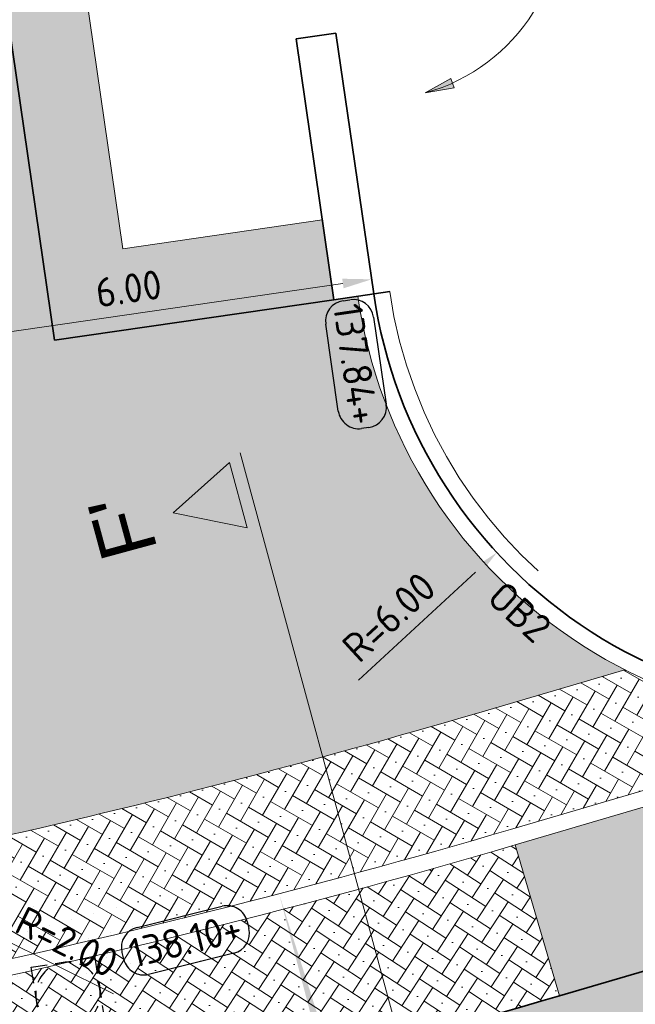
# Model space of a CAD drawing. Header units: metres. Extents: x 191748 to 192615, y 309710 to 310028.
# Tile 22 of 76: x 191972 to 191980, y 309809 to 309821. Entities that reach past the tile are written whole.
import ezdxf
from ezdxf.enums import TextEntityAlignment as Align

# ---------------------------------------------------------------- set-up
doc = ezdxf.new("R2010")
doc.units = ezdxf.units.M
doc.linetypes.add('VH-OPSLUITBAND-SO', pattern=[10, 4, -2, 2, -2])
doc.linetypes.add('VH-OPSLUITBAND_100X200', pattern=[16, 8, -2, 4, -2])
for name, color, linetype, lineweight in [('N-WE-RI-OVERIG_RIOOLPUT-OPHOOGTEBRENGEN-S-200', 7, 'Continuous', 25), ('N-WE-VH-GESLOTENVERHARDING_ASFALT-A', 252, 'Continuous', 9), ('N-WE-VH-GESLOTENVERHARDING_ASFALT_FREESVAK-A', 252, 'Continuous', 9), ('N-WE-VH-GOOT-G', 170, 'Continuous', 35), ('N-WE-VH-KANTLAAG 2 STREKS-G', 170, 'Continuous', 18), ('N-WE-VH-KANTOPSLUITING_OPSLUITBAND_200X250 VOORKANT-G', 1, 'Continuous', 35), ('N-WE-VH-KANTOPSLUITING_OPSLUITBAND_200X250-G', 5, 'VH-OPSLUITBAND-SO', 18), ('N-WE-VH-KANTOPSLUITING_TEKST-T', 7, 'VH-OPSLUITBAND_100X200', 35), ('N-WE-VH-KANTVERHARDING-G', 5, 'Continuous', 35), ('N-WE-VH-OPENVERHARDING_STRAATBAKSTEEN_ROOD-A', 13, 'Continuous', 9), ('N-WE-VH-VERHARDING_ASFALT-A', 253, 'Continuous', 9), ('N-WE-VH-VERKANTING-1OOR-S', 252, 'Continuous', 25), ('X-XX-AL-AANPIJLING-S', 6, 'Continuous', 5), ('X-XX-AL-DWARSPROFIEL-S-200', 3, 'Continuous', 18), ('X-XX-AL-HOOGTELABEL-S', 7, 'Continuous', 25), ('X-XX-AL-MAATVOERING-M', 6, 'Continuous', 18)]:
    doc.layers.add(name, color=color, linetype=linetype, lineweight=lineweight)
doc.layers.add('N-WE-VH-GOOT_SCHIJNGOOT-A', color=7, linetype='Continuous', lineweight=35, true_color=0xc2d1ff)
doc.styles.add('NLCS-ISO', font='NLCS-ISO.ttf')
doc.styles.add('NLCS-ISO-M200-T18', font='NLCS-ISO.ttf', dxfattribs={"height": 0.36})
doc.styles.get("Standard").update_dxf_attribs({"font": 'arial.ttf'})
doc.dimstyles.new('NLCS-M200-T18-PIJL_L2_H2', dxfattribs={"dimscale": 0.2, "dimtxt": 2.5, "dimasz": 1.8, "dimexe": 2, "dimexo": 2, "dimgap": 0.7, "dimtad": 1, "dimzin": 0, "dimdsep": 46, "dimtxsty": 'NLCS-ISO-M200-T18', "dimcen": 0, "dimdle": 2, "dimclrd": 256, "dimclre": 256, "dimclrt": 7, "dimazin": 0, "dimtfac": 1, "dimtdec": 3, "dimtofl": 0, "dimtmove": 0, "dimatfit": 3, "dimfxl": 2, "dimfxlon": 1, "dimtfillclr": 256, "dimtolj": 1, "dimtzin": 0, "dimlwd": -1, "dimlwe": -1, "dimarcsym": 0})

# ---------------------------------------------------------------- blocks, each defined once
blk = doc.blocks.new('*D103')
at = {"layer": 'defpoints', "color": 0, "transparency": 16777216}
for p in [(191982.3657084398, 309818.6187522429), (191977.9549474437, 309814.551174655)]:
    blk.add_point(p, dxfattribs=at)
at = {"layer": 'X-XX-AL-MAATVOERING-M', "transparency": 16777216}
blk.add_line((191976.2406316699, 309812.9702428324), (191977.690301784, 309814.3071199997), dxfattribs=at)
blk.add_solid([(191977.6496260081, 309814.3512276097), (191977.7309775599, 309814.2630123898), (191977.9549474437, 309814.551174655)], dxfattribs=at)
at = {"layer": 'X-XX-AL-MAATVOERING-M', "color": 7, "transparency": 16777216, "insert": (191976.6162064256, 309813.7518946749), "char_height": 0.36, "attachment_point": 5, "rotation": 42.68206561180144, "style": 'NLCS-ISO-M200-T18'}
blk.add_mtext('\\A1;R=6.00', dxfattribs=at)
blk = doc.blocks.new('*D106')
at = {"layer": 'defpoints', "color": 0, "transparency": 16777216}
for p in [(191969.3220346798, 309811.0087043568), (191971.1127860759, 309810.1180812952)]:
    blk.add_point(p, dxfattribs=at)
at = {"layer": 'X-XX-AL-MAATVOERING-M', "transparency": 16777216}
blk.add_line((191973.2008022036, 309809.0796148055), (191971.4351213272, 309809.9577691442), dxfattribs=at)
blk.add_solid([(191971.461840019, 309810.011491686), (191971.4084026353, 309809.9040466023), (191971.1127860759, 309810.1180812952)], dxfattribs=at)
at = {"layer": 'X-XX-AL-MAATVOERING-M', "color": 7, "transparency": 16777216, "insert": (191972.6216290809, 309809.7250561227), "char_height": 0.36, "attachment_point": 5, "rotation": 333.55672786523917, "style": 'NLCS-ISO-M200-T18'}
blk.add_mtext('\\A1;R=2.00', dxfattribs=at)
blk = doc.blocks.new('*D102')
at = {"layer": 'defpoints', "color": 0, "transparency": 16777216}
for p in [(191976.4276974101, 309817.7585051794), (191970.4633223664, 309817.0774433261), (191970.4895741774, 309816.896583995)]:
    blk.add_point(p, dxfattribs=at)
at = {"layer": 'X-XX-AL-MAATVOERING-M', "transparency": 16777216}
for p, q in [((191976.4014455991, 309817.9393645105), (191976.3439875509, 309818.335216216)), ((191976.0451790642, 309817.8876522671), (191970.8195889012, 309817.1291555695)), ((191970.4633223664, 309817.0774433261), (191970.4058643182, 309817.4732950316))]:
    blk.add_line(p, q, dxfattribs=at)
for points in [[(191976.036560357, 309817.947030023), (191976.0537977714, 309817.8282745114), (191976.4014455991, 309817.9393645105)], [(191970.810970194, 309817.1885333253), (191970.8282076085, 309817.0697778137), (191970.4633223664, 309817.0774433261)]]:
    blk.add_solid(points, dxfattribs=at)
at = {"layer": 'X-XX-AL-MAATVOERING-M', "color": 7, "transparency": 16777216, "insert": (191973.3864175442, 309817.8250852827), "char_height": 0.36, "attachment_point": 5, "rotation": 8.258828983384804, "style": 'NLCS-ISO-M200-T18'}
blk.add_mtext('\\A1;6.00', dxfattribs=at)
blk = doc.blocks.new('TEKST OB')
at = {"layer": 'N-WE-VH-KANTOPSLUITING_TEKST-T', "style": 'NLCS-ISO'}
blk.add_attdef('TEKST_OPSLUITBANDEN', text='', height=0.36, rotation=0.340705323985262, dxfattribs=at).set_placement((0, 0), align=Align.BOTTOM_CENTER)
blk = doc.blocks.new('SAL-HOOGTE-WEGPEIL-200-SO')
for p, q in [((-0.5450000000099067, 0.3024999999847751), (0.5450000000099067, 0.3024999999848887)), ((-0.8000000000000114, -0.04250000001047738), (-0.8000000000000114, 0.04250000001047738)), ((0.8000000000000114, 0.04749999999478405), (0.8000000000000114, -0.04250000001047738)), ((0.5449999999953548, -0.297500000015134), (-0.5449999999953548, -0.297500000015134))]:
    blk.add_line(p, q)
for centre, radius, start, end in [((-0.5450000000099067, 0.04749999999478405), 0.2549999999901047, 90.00000000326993, 180.0000000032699), ((0.5450000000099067, 0.04749999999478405), 0.2549999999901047, 359.9999999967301, 89.99999999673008), ((-0.5449999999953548, -0.04250000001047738), 0.2550000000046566, 180, 270), ((0.5449999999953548, -0.04250000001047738), 0.2550000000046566, 270, 0)]:
    blk.add_arc(centre, radius, start, end)
at = {"style": 'NLCS-ISO'}
blk.add_attdef('HOOGTE', text='', height=0.36, dxfattribs=at).set_placement((0, 0.002499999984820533), align=Align.MIDDLE_CENTER)
blk = doc.blocks.new('SRI-PUT_OPHOOGTEBRENGEN-SO')
for p, q in [((-0.5, 2), (0.5, 2)), ((-2, -0.4999999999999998), (-2, 0.5)), ((2, -0.4999999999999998), (2, 0.5000000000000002)), ((-0.5, -2), (0.5, -2))]:
    blk.add_line(p, q)
for points in [[(-1, 2), (-2, 2), (-2, 0.9999999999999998)], [(1, 2), (2, 2), (2, 0.9999999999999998)], [(-1, -2), (-2, -2), (-2, -0.9999999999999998)], [(1, -2), (2, -2), (2, -0.9999999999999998)]]:
    blk.add_lwpolyline(points)
for start, end in [(75.52248781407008, 104.4775121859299), (120, 150), (30, 59.99999999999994), (165.5224878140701, 194.4775121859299), (345.5224878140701, 14.47751218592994), (209.9999999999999, 239.9999999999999), (300.0000000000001, 330.0000000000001), (255.52248781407, 284.4775121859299)]:
    blk.add_arc((0, 0), 2, start, end)
blk = doc.blocks.new('*U98')
blk.add_solid([(0, 0), (0, 0.25), (4.799999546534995, 0)])
blk = doc.blocks.new('*U158')
for p, q in [((-10.94846949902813, 0.7999999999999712), (-8.848469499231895, 5.000000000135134)), ((-8.848469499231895, 5.000000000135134), (-6.748469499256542, 0.7999999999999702)), ((44.79744224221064, 0.7999999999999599), (46.89744224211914, 5.000000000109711)), ((46.89744224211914, 5.000000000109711), (48.99744224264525, 0.7999999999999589)), ((-6.748469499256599, 0.7999999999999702), (-10.94846949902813, 0.7999999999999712)), ((48.99744224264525, 0.7999999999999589), (44.79744224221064, 0.7999999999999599)), ((49.39744224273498, 4.677449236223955e-15), (-11.34846949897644, 1.675477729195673e-14))]:
    blk.add_line(p, q)
for tag, p in [('A500', (-8.848469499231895, 6.500000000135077)), ('B500', (46.89744224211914, 6.500000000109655))]:
    blk.add_attdef(tag, text='', height=3.499999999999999, rotation=1.387420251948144e-09).set_placement(p, align=Align.CENTER)

msp = doc.modelspace()

# ---------------------------------------------------------------- hatches: boundary and pattern name
at = {"layer": 'N-WE-VH-GESLOTENVERHARDING_ASFALT_FREESVAK-A'}
h = msp.add_hatch(dxfattribs=at)
h.set_pattern_fill('AVH-ASFALT_FREESVAK', color=256, scale=0.1, pattern_type=2)
h.set_pattern_definition([(8.243162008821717, (191973.3149835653, 309818.318001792), (0.1322334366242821, 0.1770379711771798), [0.15625, -0.15625]), (98.24316200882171, (191973.4696192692, 309818.3404040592), (-0.1770379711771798, 0.1322334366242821), [0.15625, -0.15625])])
h.paths.add_polyline_path([(191972.468679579, 309817.1849286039), (191963.6628679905, 309877.9747262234), (191965.3436527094, 309873.3470680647), (191973.3149835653, 309818.318001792), (191975.7894886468, 309818.6764864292), (191975.9328631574, 309817.6868179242)])
at = {"layer": 'N-WE-VH-GOOT_SCHIJNGOOT-A'}
h = msp.add_hatch(color=256, dxfattribs=at)
h.dxf.hatch_style = 1
edge = h.paths.add_edge_path()
edge.add_line((191964.7935662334, 309806.0228483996), (191964.8646826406, 309805.5279317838))
edge.add_arc((191950.6048087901, 309904.7634655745), 100.2548510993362, 278.177269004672, 286.3775409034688)
edge.add_line((191978.8732078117, 309808.5764977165), (191983.5828125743, 309809.9606217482))
edge.add_line((191983.5828125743, 309809.9606217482), (191983.4418282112, 309810.4403335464))
edge.add_line((191983.4418282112, 309810.4403335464), (191978.7322234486, 309809.0562095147))
edge.add_arc((191950.6068790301, 309904.7539525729), 99.74514035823, 278.1768701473, 286.3779397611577, ccw=False)
at = {"layer": 'N-WE-VH-OPENVERHARDING_STRAATBAKSTEEN_ROOD-A'}
h = msp.add_hatch(dxfattribs=at)
h.set_pattern_fill('AVH-SBS_KEIFORMAAT_KEPER', color=256, scale=2, pattern_type=2)
h.set_pattern_definition([(61.37773964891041, (191978.7322234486, 309809.0562095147), (-0.07975279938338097, 0.2713659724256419), [0.6, -0.2]), (151.3777396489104, (191978.9077828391, 309808.9604029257), (0.07975279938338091, -0.2713659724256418), [0.6, -0.2]), (16.37773964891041, (191978.9158097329, 309809.1838656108), (0.2314895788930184, 0.215435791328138), [0, -0.5656854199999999])])
h.paths.add_polyline_path([(191984.1139145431, 309812.670325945), (192024.3154189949, 309824.4853021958), (192024.8463551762, 309822.608870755), (191978.7322234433, 309809.0562095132), (191978.182384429, 309810.9270855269)])
h = msp.add_hatch(dxfattribs=at)
h.set_pattern_fill('AVH-SBS_KEIFORMAAT_KEPER', color=256, scale=2, angle=90, pattern_type=2)
h.set_pattern_definition([(149.955078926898, (191970.6208485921, 309809.2330122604), (-0.2732623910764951, -0.07299085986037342), [0.6, -0.2]), (239.955078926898, (191970.7209843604, 309809.4061388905), (0.2732623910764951, 0.07299085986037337), [0.6, -0.2]), (104.9550789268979, (191970.4977898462, 309809.4197113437), (-0.2096220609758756, 0.2367669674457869), [0, -0.56568542])])
h.paths.add_polyline_path([(191982.558853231, 309812.4217614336, -0.126646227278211), (191979.5426513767, 309813.0987568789), (191977.7030375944, 309812.5581056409, -0.01661259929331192), (191971.5215479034, 309810.9624271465, -0.2336799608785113), (191970.6208485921, 309809.2330122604, 0.01982970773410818), (191978.125990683, 309811.1189702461)])
h = msp.add_hatch(dxfattribs=at)
h.set_pattern_fill('AVH-SBS_KEIFORMAAT_KEPER', color=256, scale=2, pattern_type=2)
h.set_pattern_definition([(56.91724080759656, (191963.5511605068, 309805.8522864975), (-0.0584066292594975, 0.2767465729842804), [0.6, -0.2]), (146.9172408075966, (191963.7187371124, 309805.7431165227), (0.05840662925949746, -0.2767465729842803), [0.6, -0.2]), (11.91724080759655, (191963.7441187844, 309805.9652781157), (0.2475432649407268, 0.1967799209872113), [0, -0.56568542])])
edge = h.paths.add_edge_path()
edge.add_arc((191950.6210084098, 309904.6668547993), 97.70695029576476, 277.4549147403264, 281.2945036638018)
edge.add_arc((191950.6058429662, 309904.7587133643), 97.80000011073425, 281.2926764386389, 286.3777396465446)
edge.add_line((191978.1823844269, 309810.9270855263), (191978.7322234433, 309809.0562095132))
edge.add_arc((191950.6058430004, 309904.7587132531), 99.7499999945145, 277.45674196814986, 286.3777396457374, ccw=False)
edge.add_line((191963.5511605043, 309805.8522864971), (191963.298094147, 309807.785795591))
at = {"layer": 'N-WE-VH-VERHARDING_ASFALT-A'}
h = msp.add_hatch(color=256, dxfattribs=at)
h.dxf.hatch_style = 1
edge = h.paths.add_edge_path()
edge.add_line((191962.5463280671, 309881.1406568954), (191961.2010553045, 309881.0186865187))
edge.add_line((191961.2010553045, 309881.0186865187), (191970.4893384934, 309816.8982077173))
edge.add_line((191970.4893384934, 309816.8982077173), (191970.88447745, 309814.1731413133))
edge.add_line((191970.88447745, 309814.1731413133), (191970.9561647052, 309813.6783070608))
edge.add_line((191970.9561647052, 309813.6783070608), (191971.1540984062, 309813.7069819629))
edge.add_line((191971.1540984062, 309813.7069819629), (191971.499305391, 309811.3241282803))
edge.add_line((191971.499305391, 309811.3241282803), (191971.5215479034, 309810.9624271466))
edge.add_arc((191950.6058430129, 309904.7587131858), 96.09999992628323, 282.5707625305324, 286.3777396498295)
edge.add_line((191977.7030375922, 309812.5581056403), (191979.5426513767, 309813.0987568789))
edge.add_arc((191982.3657084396, 309818.6187522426), 6.199999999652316, 188.2431620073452, 242.9137161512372, ccw=False)
edge.add_line((191976.2297637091, 309817.7298302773), (191972.468679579, 309817.1849286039))
edge.add_line((191972.468679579, 309817.1849286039), (191963.6411052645, 309878.1249624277))
edge.add_line((191963.6411052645, 309878.1249624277), (191962.5463280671, 309881.1406568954))
at = {"layer": 'X-XX-AL-AANPIJLING-S'}
h = msp.add_hatch(color=256, dxfattribs=at)
h.dxf.hatch_style = 1
h.paths.add_polyline_path([(191977.0668569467, 309820.2507730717), (191977.4243504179, 309820.3149284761), (191977.3836200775, 309820.4308812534)])

# ---------------------------------------------------------------- linework, layer by layer
at = {"layer": 'N-WE-VH-GESLOTENVERHARDING_ASFALT-A'}
msp.add_lwpolyline([(191975.7894886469, 309818.6764864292), (191973.3149835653, 309818.318001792), (191965.3436527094, 309873.3470680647)], dxfattribs=at)
at = {"layer": 'N-WE-VH-GOOT-G'}
msp.add_lwpolyline([(191811.3972957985, 309827.8570598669), (191818.0202994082, 309813.3777538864, 0.05510320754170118), (191826.6445158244, 309798.9608257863, 0.1656770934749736), (191833.8375266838, 309794.1109362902), (191835.4199509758, 309793.6817266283, 0.04339252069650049), (191844.1923059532, 309792.1023452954), (191864.0536675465, 309790.281909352, 0.02129083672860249), (191876.785908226, 309789.6597437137), (191877.6340506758, 309789.6544416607, 0.06956016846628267), (191905.0122757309, 309793.307484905), (191915.2449975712, 309796.1564677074), (191928.9738655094, 309800.5260009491, -0.04452719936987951), (191937.692505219, 309802.4677895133), (191963.5511605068, 309805.8522864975, 0.03894486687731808), (191978.7322234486, 309809.0562095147), (192024.8671967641, 309822.6149959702, -0.04516751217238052), (192038.1762925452, 309825.2515809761, -0.08053306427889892), (192044.6474859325, 309824.8925724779)], format="xyb", dxfattribs=at)
at = {"layer": 'N-WE-VH-KANTLAAG 2 STREKS-G'}
for points in [[(191976.2297637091, 309817.7298302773, 0.4564356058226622), (191984.1139145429, 309812.670325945), (192024.3173577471, 309824.4858719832, -0.04838439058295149), (192038.9576945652, 309827.2886287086), (192039.1771044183, 309827.3089730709, -0.1371873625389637), (192050.9406609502, 309825.1657646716, 0.2634697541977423), (192059.0058258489, 309825.6692332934, -0.2391957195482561), (192075.0210202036, 309827.4057305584), (192081.7051754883, 309824.8778642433), (192100.1714661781, 309817.8941374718, 0.07869198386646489), (192139.8695071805, 309809.6606998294, 0.007941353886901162)], [(191984.113914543, 309812.670325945), (191978.1823844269, 309810.9270855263, -0.02220282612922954), (191969.7527420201, 309808.8512773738, -0.01982970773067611)], [(191982.558853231, 309812.4217614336), (191978.1259906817, 309811.1189702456, -0.0198297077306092), (191970.6208485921, 309809.2330122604, -0.0198297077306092)]]:
    msp.add_lwpolyline(points, format="xyb", dxfattribs=at)
at = {"layer": 'N-WE-VH-KANTOPSLUITING_OPSLUITBAND_200X250 VOORKANT-G'}
msp.add_lwpolyline([(191976.42769741, 309817.7585051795), (191976.4276974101, 309817.7585051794, 0.4564356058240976), (191984.0575207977, 309812.8622106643)], format="xyb", dxfattribs=at)
at = {"layer": 'N-WE-VH-KANTOPSLUITING_OPSLUITBAND_200X250-G'}
msp.add_lwpolyline([(191976.6256311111, 309817.7871800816, 0.4564356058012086), (191984.0011270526, 309813.0540953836)], format="xyb", dxfattribs=at)
at = {"layer": 'N-WE-VH-KANTVERHARDING-G'}
for points in [[(191972.468679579, 309817.1849286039), (191963.6411052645, 309878.1249624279)], [(191975.4642381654, 309820.9215867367), (191975.959072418, 309820.993273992)], [(191975.959072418, 309820.993273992), (191976.4276974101, 309817.7585051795)], [(191975.4642381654, 309820.9215867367), (191975.9328631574, 309817.6868179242)], [(191976.625631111, 309817.7871800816), (191975.9328631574, 309817.6868179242)], [(191975.9328631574, 309817.6868179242), (191972.4686755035, 309817.1849567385)]]:
    msp.add_lwpolyline(points, dxfattribs=at)
at = {"layer": 'N-WE-VH-OPENVERHARDING_STRAATBAKSTEEN_ROOD-A'}
msp.add_lwpolyline([(191979.5426513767, 309813.0987568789), (191977.7030375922, 309812.5581056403, -0.01661259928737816), (191971.5215479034, 309810.9624271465, -0.01661259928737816)], format="xyb", dxfattribs=at)
msp.add_lwpolyline([(191978.1823844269, 309810.9270855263), (191978.7322234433, 309809.0562095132)], dxfattribs=at)
at = {"layer": 'X-XX-AL-AANPIJLING-S'}
msp.add_lwpolyline([(191977.0668569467, 309820.2507730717), (191977.0668569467, 309820.2507730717), (191977.0668569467, 309820.2507730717), (191977.4243504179, 309820.3149284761), (191977.3836200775, 309820.4308812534)], close=True, dxfattribs=at)
msp.add_arc((191976.4541404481, 309822.4693049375), 2.301587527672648, 285.4391446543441, 95.26981660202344, dxfattribs=at)

# ---------------------------------------------------------------- block references
at = {"layer": 'N-WE-RI-OVERIG_RIOOLPUT-OPHOOGTEBRENGEN-S-200', "xscale": 0.2000000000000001, "yscale": 0.2000000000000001, "zscale": 0.2000000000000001, "rotation": 278.5813803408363}
msp.add_blockref('SRI-PUT_OPHOOGTEBRENGEN-SO', (191972.6347600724, 309809.0752480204), dxfattribs=at)
at = {"layer": 'N-WE-VH-KANTOPSLUITING_TEKST-T', "rotation": 317.4610546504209}
msp.add_blockref('TEKST OB', (191978.0443565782, 309813.6026328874), dxfattribs=at).add_auto_attribs({'TEKST_OPSLUITBANDEN': 'OB2'})
at = {"layer": 'N-WE-VH-VERKANTING-1OOR-S', "xscale": -1, "rotation": 284.7032498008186}
msp.add_blockref('*U98', (191976.4711832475, 309805.6792291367), dxfattribs=at)
at = {"layer": 'X-XX-AL-DWARSPROFIEL-S-200', "xscale": 0.2, "yscale": 0.2, "zscale": 0.2, "rotation": 105.1956804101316}
msp.add_blockref('*U158', (191977.361208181, 309806.2532587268), dxfattribs=at).add_auto_attribs({'A500': 'F', 'B500': "F'"})
at = {"layer": 'X-XX-AL-HOOGTELABEL-S'}
for p, rotation, values in [((191976.2050939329, 309816.8877812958), 278.2064533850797, {'HOOGTE': '137.84+'}), ((191974.0927182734, 309809.7417094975), 13.85639162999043, {'HOOGTE': '138.10+'})]:
    msp.add_blockref('SAL-HOOGTE-WEGPEIL-200-SO', p, dxfattribs=dict(at, rotation=rotation)).add_auto_attribs(values)

# ---------------------------------------------------------------- dimensions: what is measured, and where the dimension line sits
at = {"layer": 'X-XX-AL-MAATVOERING-M'}
for center, mpoint, picture, middle in [((191982.3657084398, 309818.6187522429), (191977.9549474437, 309814.551174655), '*D103', (191976.6162064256, 309813.7518946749)), ((191969.3220346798, 309811.0087043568), (191971.1127860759, 309810.1180812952), '*D106', (191972.6216290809, 309809.7250561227))]:
    dim = msp.add_radius_dim(center=center, mpoint=mpoint, dimstyle='NLCS-M200-T18-PIJL_L2_H2', override={"dimpost": 'R=<>'}, dxfattribs=at)
    dim.commit()
    dim.dimension.update_dxf_attribs({"geometry": picture, "text_midpoint": middle})
dim = msp.add_aligned_dim(p1=(191976.4276974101, 309817.7585051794), p2=(191970.4895741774, 309816.896583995), distance=-0.182754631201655, dimstyle='NLCS-M200-T18-PIJL_L2_H2', dxfattribs=at)
dim.commit()
dim.dimension.update_dxf_attribs({"geometry": '*D102', "text_midpoint": (191973.3864175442, 309817.8250852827)})

doc.saveas('drawing.dxf')
